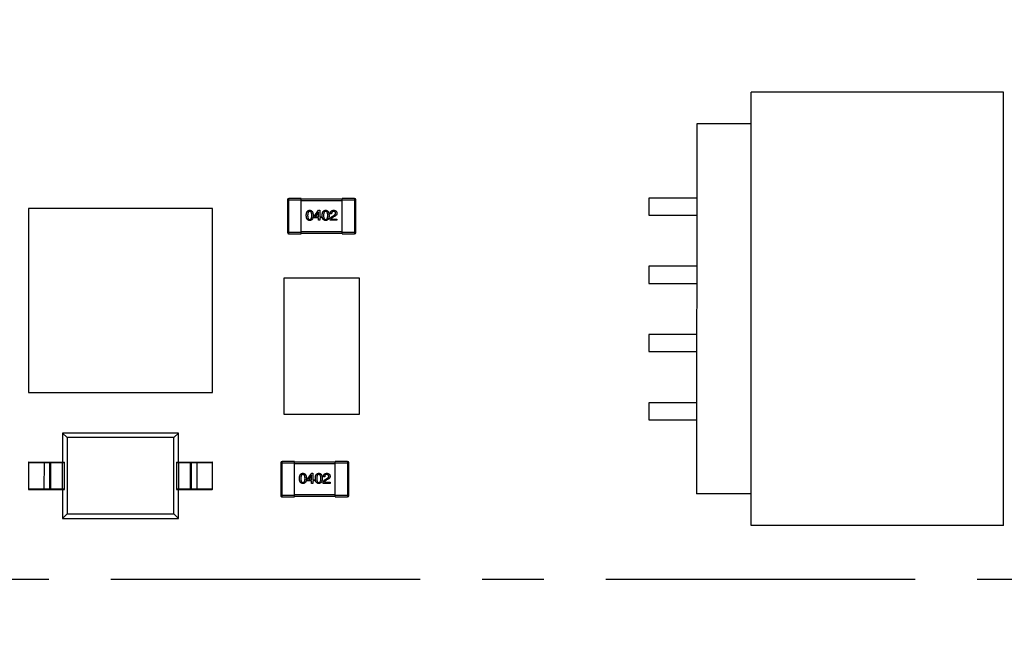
# Model space of a CAD drawing. Header units: inches. Extents: x -109 to 120, y -78 to 24.
# Tile 104 of 113: x 92.47 to 106.9, y -27.47 to -18.23. Entities that reach past the tile are written whole.
import ezdxf

# ---------------------------------------------------------------- set-up
doc = ezdxf.new("R2010")
doc.units = ezdxf.units.IN
doc.header["$LTSCALE"] = 1.21
doc.header["$MEASUREMENT"] = 0
doc.header["$PDMODE"] = 3
doc.header["$PDSIZE"] = 0.3125
doc.linetypes.add('CENTER', pattern=[0.6, 0.375, -0.075, 0.075, -0.075])
doc.layers.get('0').update_dxf_attribs({"linetype": 'CONTINUOUS'})
doc.layers.get('Defpoints').update_dxf_attribs({"linetype": 'CONTINUOUS'})
doc.layers.add('DIM', color=3, linetype='CONTINUOUS')
doc.layers.add('X2_94A2_X0__-__X2_7F0E5149_X0_', color=7, linetype='CONTINUOUS')
doc.styles.get("Standard").update_dxf_attribs({"font": 'txt', "width": 0.8})
doc.dimstyles.get("Standard").update_dxf_attribs({"dimtxt": 0.15625, "dimasz": 0.1875, "dimexe": 0.125, "dimexo": 0.0625, "dimgap": 0.09, "dimtad": 0, "dimtih": 1, "dimtoh": 1, "dimzin": 4, "dimdsep": 46, "dimtxsty": 'Standard', "dimblk": '_FILLED', "dimblk1": '_FILLED', "dimblk2": '_FILLED', "dimcen": 0.09, "dimazin": 1, "dimtp": 0.01, "dimtm": 0.01, "dimtfac": 1, "dimtofl": 0, "dimtmove": 0, "dimatfit": 3, "dimldrblk": '_FILLED', "dimfxl": 1, "dimtolj": 1, "dimtzin": 4, "dimarcsym": 0})

# ---------------------------------------------------------------- blocks, each defined once
blk = doc.blocks.new('_FILLED')
at = {"color": 0, "linetype": 'ByBlock'}
blk.add_solid([(0, 0), (-1, 0.1667), (-1, -0.1667)], dxfattribs=at)
blk = doc.blocks.new('*D44')
at = {"layer": 'Defpoints', "color": 0}
for p in [(105.693, -13.249), (114.801, -26.433), (114.801, -26.433)]:
    blk.add_point(p, dxfattribs=at)
at = {"layer": 'DIM', "color": 0, "lineweight": -2}
for p, q in [((105.756, -13.249), (114.926, -13.249)), ((114.801, -14.749), (114.801, -17.751)), ((114.801, -24.933), (114.801, -21.931)), ((114.864, -26.433), (114.926, -26.433))]:
    blk.add_line(p, q, dxfattribs=at)
at = {"layer": 'DIM', "color": 0, "lineweight": -2, "xscale": 1.5, "yscale": 1.5, "zscale": 1.5}
for p, rotation in [((114.801, -13.249), 90), ((114.801, -26.433), 270)]:
    blk.add_blockref('_FILLED', p, dxfattribs=dict(at, rotation=rotation))
at = {"layer": 'DIM', "color": 0, "insert": (114.801, -19.841), "char_height": 1.5, "attachment_point": 5, "rotation": 90}
blk.add_mtext('\\A1;13.18', dxfattribs=at)
blk = doc.blocks.new('*D50')
at = {"layer": 'Defpoints', "color": 0}
for p in [(114.801, -26.433), (114.801, -26.433), (92.192, -53.918)]:
    blk.add_point(p, dxfattribs=at)
at = {"layer": 'DIM', "color": 0, "lineweight": -2}
for p, q in [((114.864, -26.433), (114.926, -26.433)), ((114.801, -27.933), (114.801, -37.686)), ((114.801, -52.418), (114.801, -42.666)), ((92.254, -53.918), (114.926, -53.918))]:
    blk.add_line(p, q, dxfattribs=at)
at = {"layer": 'DIM', "color": 0, "lineweight": -2, "xscale": 1.5, "yscale": 1.5, "zscale": 1.5}
for p, rotation in [((114.801, -26.433), 90), ((114.801, -53.918), 270)]:
    blk.add_blockref('_FILLED', p, dxfattribs=dict(at, rotation=rotation))
at = {"layer": 'DIM', "color": 0, "insert": (114.801, -40.176), "char_height": 1.5, "attachment_point": 5, "rotation": 90}
blk.add_mtext('\\A1;27.49', dxfattribs=at)
blk = doc.blocks.new('*D51')
at = {"layer": 'Defpoints', "color": 0}
for p in [(119.484, -26.433), (120.119, -26.433), (92.192, -58.245)]:
    blk.add_point(p, dxfattribs=at)
at = {"layer": 'DIM', "color": 0, "lineweight": -2}
for p, q in [((120.057, -26.433), (119.359, -26.433)), ((119.484, -27.933), (119.484, -40.649)), ((119.484, -56.745), (119.484, -44.029)), ((92.254, -58.245), (119.609, -58.245))]:
    blk.add_line(p, q, dxfattribs=at)
at = {"layer": 'DIM', "color": 0, "lineweight": -2, "xscale": 1.5, "yscale": 1.5, "zscale": 1.5}
for p, rotation in [((119.484, -26.433), 90), ((119.484, -58.245), 270)]:
    blk.add_blockref('_FILLED', p, dxfattribs=dict(at, rotation=rotation))
at = {"layer": 'DIM', "color": 0, "insert": (119.334, -42.339), "char_height": 1.5, "attachment_point": 5, "rotation": 90}
blk.add_mtext('\\A1;31.8', dxfattribs=at)
blk = doc.blocks.new('*D53')
at = {"layer": 'Defpoints', "color": 0}
for p in [(87.484, 7.112), (114.801, -26.433), (119.484, -26.433)]:
    blk.add_point(p, dxfattribs=at)
at = {"layer": 'DIM', "color": 0, "lineweight": -2}
for p, q in [((87.546, 7.112), (119.609, 7.112)), ((119.484, 5.612), (119.484, -7.17)), ((119.484, -24.933), (119.484, -12.15)), ((114.864, -26.433), (119.609, -26.433))]:
    blk.add_line(p, q, dxfattribs=at)
at = {"layer": 'DIM', "color": 0, "lineweight": -2, "xscale": 1.5, "yscale": 1.5, "zscale": 1.5}
for p, rotation in [((119.484, 7.112), 90), ((119.484, -26.433), 270)]:
    blk.add_blockref('_FILLED', p, dxfattribs=dict(at, rotation=rotation))
at = {"layer": 'DIM', "color": 0, "insert": (119.484, -9.66), "char_height": 1.5, "attachment_point": 5, "rotation": 90}
blk.add_mtext('\\A1;33.55', dxfattribs=at)

msp = doc.modelspace()

# ---------------------------------------------------------------- linework, layer by layer
at = {"layer": 'DIM', "color": 4, "linetype": 'CENTER', "ltscale": 10}
msp.add_line((120.119, -26.433), (33.96, -26.433), dxfattribs=at)
at = {"layer": 'X2_94A2_X0__-__X2_7F0E5149_X0_', "color": 6, "linetype": 'Continuous'}
for p, q in [((103.192, -25.644), (103.193, -19.294)), ((106.893, -19.294), (103.193, -19.294)), ((106.892, -25.644), (106.893, -19.294)), ((102.393, -19.757), (102.392, -25.181)), ((103.193, -19.757), (102.393, -19.757)), ((96.394, -20.869), (96.594, -20.869)), ((96.394, -20.869), (96.394, -21.349)), ((96.594, -20.849), (96.414, -20.849)), ((96.414, -21.369), (96.414, -20.849)), ((96.594, -21.369), (96.594, -20.849)), ((97.194, -20.859), (96.594, -20.859)), ((96.594, -20.879), (97.194, -20.879)), ((97.374, -20.849), (97.194, -20.849)), ((97.194, -21.369), (97.194, -20.849)), ((97.194, -20.869), (97.394, -20.869)), ((97.374, -20.849), (97.374, -21.369)), ((97.394, -21.349), (97.394, -20.869)), ((102.393, -20.844), (101.693, -20.844)), ((101.693, -20.844), (101.693, -21.094)), ((95.294, -20.996), (92.594, -20.996)), ((92.594, -20.996), (92.594, -23.696)), ((95.294, -23.696), (95.294, -20.996)), ((96.782, -21.116), (96.849, -21.023)), ((96.846, -21.051), (96.799, -21.118)), ((96.847, -21.051), (96.846, -21.051)), ((96.847, -21.118), (96.847, -21.051)), ((96.849, -21.023), (96.865, -21.023)), ((96.865, -21.023), (96.865, -21.118)), ((97.038, -21.076), (97.019, -21.076)), ((96.782, -21.134), (96.782, -21.116)), ((96.847, -21.134), (96.782, -21.134)), ((96.799, -21.118), (96.847, -21.118)), ((96.847, -21.17), (96.847, -21.134)), ((96.865, -21.17), (96.847, -21.17)), ((96.865, -21.118), (96.887, -21.118)), ((96.887, -21.134), (96.865, -21.134)), ((96.865, -21.134), (96.865, -21.17)), ((96.887, -21.118), (96.887, -21.134)), ((97.117, -21.17), (97.016, -21.17)), ((97.037, -21.153), (97.117, -21.153)), ((97.05, -21.112), (97.07, -21.1)), ((97.077, -21.116), (97.061, -21.125)), ((97.117, -21.153), (97.117, -21.17)), ((101.693, -21.094), (102.393, -21.094)), ((96.594, -21.349), (96.394, -21.349)), ((96.414, -21.369), (96.594, -21.369)), ((97.194, -21.339), (96.594, -21.339)), ((96.594, -21.359), (97.194, -21.359)), ((97.394, -21.349), (97.194, -21.349)), ((97.194, -21.369), (97.374, -21.369)), ((102.393, -21.844), (101.693, -21.844)), ((101.693, -21.844), (101.693, -22.094)), ((96.343, -24.014), (96.344, -22.014)), ((96.344, -22.014), (97.444, -22.014)), ((97.444, -22.014), (97.443, -24.014)), ((101.693, -22.094), (102.393, -22.094)), ((102.393, -22.844), (101.693, -22.844)), ((101.693, -22.844), (101.693, -23.094)), ((101.693, -23.094), (102.393, -23.094)), ((92.594, -23.696), (95.294, -23.696)), ((102.393, -23.844), (101.693, -23.844)), ((101.693, -23.844), (101.693, -24.094)), ((97.443, -24.014), (96.343, -24.014)), ((101.693, -24.094), (102.393, -24.094)), ((94.794, -24.289), (93.094, -24.289)), ((93.094, -24.289), (93.16, -24.355)), ((93.094, -24.289), (93.094, -24.714)), ((94.727, -24.355), (93.16, -24.355)), ((93.16, -24.355), (93.16, -25.472)), ((94.794, -24.289), (94.727, -24.355)), ((94.727, -25.473), (94.727, -24.355)), ((94.794, -24.714), (94.794, -24.289)), ((92.594, -24.719), (92.593, -25.109)), ((92.594, -24.719), (93.124, -24.719)), ((92.598, -25.114), (92.599, -24.714)), ((92.599, -24.714), (93.123, -24.714)), ((92.822, -24.714), (92.821, -25.114)), ((92.909, -24.719), (92.914, -24.714)), ((92.909, -25.109), (92.909, -24.719)), ((92.922, -24.714), (92.917, -24.719)), ((92.917, -24.719), (92.917, -25.109)), ((93.092, -25.114), (93.092, -24.714)), ((93.124, -25.109), (93.124, -24.719)), ((94.763, -24.719), (95.294, -24.719)), ((94.763, -24.719), (94.763, -25.109)), ((94.764, -24.714), (95.289, -24.714)), ((94.795, -24.714), (94.795, -25.114)), ((94.97, -24.719), (94.965, -24.714)), ((94.97, -25.109), (94.97, -24.719)), ((94.973, -24.714), (94.978, -24.719)), ((94.978, -24.719), (94.978, -25.109)), ((95.066, -25.114), (95.066, -24.714)), ((95.289, -24.714), (95.288, -25.114)), ((95.293, -25.109), (95.294, -24.719)), ((96.294, -24.724), (96.293, -25.204)), ((96.294, -24.724), (96.494, -24.724)), ((96.313, -25.224), (96.314, -24.704)), ((96.494, -24.704), (96.314, -24.704)), ((96.493, -25.224), (96.494, -24.704)), ((97.094, -24.714), (96.494, -24.714)), ((96.494, -24.734), (97.094, -24.734)), ((97.093, -25.224), (97.094, -24.704)), ((97.274, -24.704), (97.094, -24.704)), ((97.094, -24.724), (97.294, -24.724)), ((97.274, -24.704), (97.273, -25.224)), ((97.293, -25.204), (97.294, -24.724)), ((96.682, -24.971), (96.749, -24.878)), ((96.682, -24.989), (96.682, -24.971)), ((96.746, -24.906), (96.699, -24.973)), ((96.699, -24.973), (96.747, -24.973)), ((96.747, -24.906), (96.746, -24.906)), ((96.747, -24.973), (96.747, -24.906)), ((96.749, -24.878), (96.765, -24.878)), ((96.765, -24.878), (96.765, -24.973)), ((96.765, -24.973), (96.787, -24.973)), ((96.787, -24.973), (96.787, -24.989)), ((96.938, -24.931), (96.919, -24.931)), ((96.95, -24.967), (96.97, -24.955)), ((96.976, -24.971), (96.961, -24.98)), ((93.124, -25.109), (92.593, -25.109)), ((92.598, -25.114), (93.123, -25.114)), ((92.914, -25.114), (92.909, -25.109)), ((92.917, -25.109), (92.922, -25.114)), ((93.093, -25.114), (93.093, -25.539)), ((95.293, -25.109), (94.763, -25.109)), ((94.764, -25.114), (95.288, -25.114)), ((94.793, -25.539), (94.793, -25.114)), ((94.965, -25.114), (94.97, -25.109)), ((94.978, -25.109), (94.973, -25.114)), ((96.747, -24.989), (96.682, -24.989)), ((96.747, -25.025), (96.747, -24.989)), ((96.765, -25.025), (96.747, -25.025)), ((96.787, -24.989), (96.765, -24.989)), ((96.765, -24.989), (96.765, -25.025)), ((97.017, -25.025), (96.916, -25.025)), ((96.936, -25.008), (97.017, -25.008)), ((97.017, -25.008), (97.017, -25.025)), ((96.493, -25.204), (96.293, -25.204)), ((96.313, -25.224), (96.493, -25.224)), ((97.093, -25.194), (96.493, -25.194)), ((96.493, -25.214), (97.093, -25.214)), ((97.293, -25.204), (97.093, -25.204)), ((97.093, -25.224), (97.273, -25.224)), ((103.192, -25.181), (102.392, -25.181)), ((93.16, -25.472), (93.093, -25.539)), ((93.093, -25.539), (94.793, -25.539)), ((93.16, -25.472), (94.727, -25.473)), ((94.793, -25.539), (94.727, -25.473)), ((106.892, -25.644), (103.192, -25.644))]:
    msp.add_line(p, q, dxfattribs=at)
for centre, radius, start, end in [((96.414, -20.869), 0.02, 89.9964, 179.9964), ((97.374, -20.869), 0.02, 359.9964, 89.9964), ((96.414, -21.349), 0.02, 179.9964, 269.9964), ((97.374, -21.349), 0.02, 269.9964, 359.9964), ((92.599, -24.719), 0.005, 89.9964, 179.9964), ((95.289, -24.719), 0.005, 359.9964, 89.9964), ((96.314, -24.724), 0.02, 89.9964, 179.9964), ((97.274, -24.724), 0.02, 359.9964, 89.9964), ((92.598, -25.109), 0.005, 179.9964, 269.9964), ((95.288, -25.109), 0.005, 269.9964, 359.9964), ((96.313, -25.204), 0.02, 179.9964, 269.9964), ((97.273, -25.204), 0.02, 269.9964, 359.9964)]:
    msp.add_arc(centre, radius, start, end, dxfattribs=at)
for centre, start_param, end_param in [((93.123, -24.719), -1.570796, 0), ((94.764, -24.719), 0, 1.570796), ((93.123, -25.109), -3.141593, -1.570796), ((94.764, -25.109), -4.712389, -3.141593)]:
    msp.add_ellipse(centre, major_axis=(0, 0.005), ratio=0.176327, start_param=start_param, end_param=end_param, dxfattribs=at)
for points, knots in [([(96.668, -21.099), (96.668, -21.096), (96.668, -21.09), (96.669, -21.081), (96.67, -21.073), (96.672, -21.066), (96.673, -21.059), (96.676, -21.053), (96.678, -21.047), (96.681, -21.042), (96.685, -21.037), (96.688, -21.034), (96.693, -21.03), (96.697, -21.027), (96.702, -21.025), (96.707, -21.024), (96.713, -21.023), (96.717, -21.023), (96.719, -21.023)], [0, 0, 0, 0, 0.088823, 0.172287, 0.250296, 0.323438, 0.392244, 0.456221, 0.516635, 0.573871, 0.628, 0.680335, 0.731489, 0.782557, 0.834044, 0.886738, 0.942089, 1, 1, 1, 1]), ([(96.719, -21.04), (96.718, -21.04), (96.715, -21.04), (96.712, -21.041), (96.708, -21.042), (96.705, -21.043), (96.703, -21.045), (96.7, -21.048), (96.698, -21.051), (96.696, -21.055), (96.694, -21.058), (96.693, -21.063), (96.691, -21.068), (96.69, -21.073), (96.689, -21.079), (96.689, -21.085), (96.688, -21.092), (96.688, -21.096), (96.688, -21.099)], [0, 0, 0, 0, 0.049764, 0.097007, 0.143217, 0.188577, 0.235116, 0.282997, 0.333719, 0.387776, 0.445989, 0.508679, 0.576563, 0.649481, 0.728235, 0.812722, 0.903548, 1, 1, 1, 1]), ([(96.719, -21.023), (96.721, -21.023), (96.725, -21.023), (96.73, -21.024), (96.735, -21.026), (96.74, -21.028), (96.745, -21.031), (96.749, -21.034), (96.752, -21.038), (96.756, -21.042), (96.759, -21.047), (96.761, -21.053), (96.764, -21.059), (96.766, -21.066), (96.767, -21.073), (96.768, -21.081), (96.769, -21.09), (96.769, -21.096), (96.77, -21.099)], [0, 0, 0, 0, 0.057415, 0.112361, 0.16496, 0.216437, 0.267441, 0.318839, 0.371478, 0.426325, 0.483626, 0.544235, 0.608673, 0.677374, 0.750405, 0.828394, 0.911525, 1, 1, 1, 1]), ([(96.75, -21.099), (96.75, -21.096), (96.75, -21.092), (96.749, -21.085), (96.749, -21.079), (96.748, -21.073), (96.747, -21.068), (96.746, -21.063), (96.744, -21.058), (96.742, -21.054), (96.74, -21.051), (96.738, -21.048), (96.735, -21.045), (96.732, -21.043), (96.729, -21.042), (96.726, -21.041), (96.722, -21.04), (96.72, -21.04), (96.719, -21.04)], [0, 0, 0, 0, 0.095719, 0.185854, 0.269738, 0.347952, 0.420315, 0.487894, 0.550245, 0.608186, 0.662454, 0.713283, 0.761375, 0.808209, 0.854301, 0.901312, 0.949396, 1, 1, 1, 1]), ([(96.901, -21.099), (96.901, -21.096), (96.901, -21.09), (96.902, -21.081), (96.903, -21.073), (96.905, -21.066), (96.907, -21.059), (96.909, -21.053), (96.911, -21.047), (96.914, -21.042), (96.918, -21.037), (96.922, -21.034), (96.926, -21.03), (96.93, -21.027), (96.935, -21.025), (96.94, -21.024), (96.946, -21.023), (96.95, -21.023), (96.952, -21.023)], [0, 0, 0, 0, 0.088823, 0.172287, 0.250296, 0.323438, 0.392244, 0.456221, 0.516635, 0.573871, 0.628, 0.680335, 0.731489, 0.782557, 0.834044, 0.886738, 0.942089, 1, 1, 1, 1]), ([(96.952, -21.04), (96.951, -21.04), (96.948, -21.04), (96.945, -21.041), (96.942, -21.042), (96.939, -21.043), (96.936, -21.045), (96.933, -21.048), (96.931, -21.051), (96.929, -21.055), (96.927, -21.058), (96.926, -21.063), (96.924, -21.068), (96.923, -21.073), (96.923, -21.079), (96.922, -21.085), (96.922, -21.092), (96.922, -21.096), (96.922, -21.099)], [0, 0, 0, 0, 0.049764, 0.097007, 0.143217, 0.188577, 0.235116, 0.282997, 0.333719, 0.387776, 0.445989, 0.508679, 0.576563, 0.649481, 0.728235, 0.812722, 0.903548, 1, 1, 1, 1]), ([(96.952, -21.023), (96.954, -21.023), (96.958, -21.023), (96.963, -21.024), (96.968, -21.026), (96.973, -21.028), (96.978, -21.031), (96.982, -21.034), (96.986, -21.038), (96.989, -21.042), (96.992, -21.047), (96.995, -21.053), (96.997, -21.059), (96.999, -21.066), (97, -21.073), (97.001, -21.081), (97.002, -21.09), (97.003, -21.096), (97.003, -21.099)], [0, 0, 0, 0, 0.057415, 0.112361, 0.16496, 0.216437, 0.267441, 0.318839, 0.371478, 0.426325, 0.483626, 0.544235, 0.608673, 0.677374, 0.750405, 0.828394, 0.911525, 1, 1, 1, 1]), ([(96.983, -21.099), (96.983, -21.096), (96.983, -21.092), (96.983, -21.085), (96.982, -21.079), (96.981, -21.073), (96.98, -21.068), (96.979, -21.063), (96.977, -21.058), (96.975, -21.055), (96.973, -21.051), (96.971, -21.048), (96.968, -21.045), (96.966, -21.043), (96.963, -21.042), (96.959, -21.041), (96.956, -21.04), (96.953, -21.04), (96.952, -21.04)], [0, 0, 0, 0, 0.095719, 0.185854, 0.269738, 0.347952, 0.420315, 0.487894, 0.550245, 0.608186, 0.662454, 0.713283, 0.761375, 0.808209, 0.854301, 0.901312, 0.949396, 1, 1, 1, 1]), ([(97.019, -21.076), (97.019, -21.074), (97.02, -21.07), (97.02, -21.064), (97.021, -21.058), (97.023, -21.053), (97.025, -21.048), (97.027, -21.044), (97.029, -21.04), (97.032, -21.037), (97.036, -21.033), (97.04, -21.031), (97.044, -21.028), (97.048, -21.026), (97.053, -21.025), (97.058, -21.024), (97.064, -21.023), (97.068, -21.023), (97.07, -21.023)], [0, 0, 0, 0, 0.074935, 0.145873, 0.212498, 0.27598, 0.33603, 0.394042, 0.450372, 0.505546, 0.560812, 0.616481, 0.673265, 0.732328, 0.7938, 0.858943, 0.92718, 1, 1, 1, 1]), ([(97.068, -21.04), (97.066, -21.04), (97.064, -21.04), (97.061, -21.04), (97.058, -21.041), (97.055, -21.042), (97.052, -21.043), (97.05, -21.045), (97.048, -21.047), (97.046, -21.049), (97.044, -21.051), (97.043, -21.054), (97.041, -21.057), (97.04, -21.06), (97.039, -21.064), (97.039, -21.067), (97.038, -21.072), (97.038, -21.074), (97.038, -21.076)], [0, 0, 0, 0, 0.065945, 0.127767, 0.186553, 0.242898, 0.297728, 0.351599, 0.404854, 0.459191, 0.515338, 0.573322, 0.634405, 0.698538, 0.767039, 0.84022, 0.917406, 1, 1, 1, 1]), ([(97.097, -21.066), (97.097, -21.065), (97.097, -21.063), (97.096, -21.06), (97.096, -21.057), (97.095, -21.055), (97.094, -21.052), (97.092, -21.05), (97.091, -21.048), (97.089, -21.047), (97.087, -21.045), (97.085, -21.044), (97.082, -21.043), (97.08, -21.042), (97.077, -21.041), (97.074, -21.04), (97.071, -21.04), (97.069, -21.04), (97.068, -21.04)], [0, 0, 0, 0, 0.069456, 0.136175, 0.198596, 0.258993, 0.316838, 0.37342, 0.428889, 0.48454, 0.540119, 0.597644, 0.65702, 0.718534, 0.783117, 0.851564, 0.923888, 1, 1, 1, 1]), ([(97.07, -21.023), (97.072, -21.023), (97.075, -21.023), (97.08, -21.024), (97.085, -21.025), (97.09, -21.026), (97.094, -21.028), (97.097, -21.03), (97.101, -21.032), (97.104, -21.035), (97.107, -21.038), (97.109, -21.041), (97.111, -21.044), (97.113, -21.048), (97.115, -21.053), (97.116, -21.057), (97.116, -21.062), (97.117, -21.065), (97.117, -21.067)], [0, 0, 0, 0, 0.074847, 0.14558, 0.212628, 0.276599, 0.337792, 0.396608, 0.453638, 0.509854, 0.565589, 0.621545, 0.678777, 0.737222, 0.798388, 0.862259, 0.929312, 1, 1, 1, 1]), ([(97.07, -21.1), (97.071, -21.1), (97.074, -21.099), (97.077, -21.097), (97.08, -21.095), (97.083, -21.093), (97.085, -21.091), (97.087, -21.089), (97.089, -21.087), (97.091, -21.084), (97.093, -21.082), (97.094, -21.08), (97.095, -21.078), (97.096, -21.076), (97.097, -21.073), (97.097, -21.071), (97.097, -21.068), (97.097, -21.067), (97.097, -21.066)], [0, 0, 0, 0, 0.084365, 0.165386, 0.24176, 0.314729, 0.38433, 0.449952, 0.513164, 0.5734, 0.630824, 0.68644, 0.740136, 0.792605, 0.844515, 0.896112, 0.947763, 1, 1, 1, 1]), ([(97.117, -21.067), (97.117, -21.068), (97.117, -21.07), (97.117, -21.074), (97.116, -21.078), (97.115, -21.081), (97.114, -21.085), (97.112, -21.088), (97.11, -21.091), (97.108, -21.094), (97.105, -21.097), (97.102, -21.1), (97.099, -21.103), (97.095, -21.106), (97.091, -21.109), (97.086, -21.111), (97.082, -21.114), (97.078, -21.115), (97.077, -21.116)], [0, 0, 0, 0, 0.055083, 0.109453, 0.162685, 0.21614, 0.26961, 0.324284, 0.380202, 0.437433, 0.497084, 0.559152, 0.624288, 0.692446, 0.763862, 0.838743, 0.917269, 1, 1, 1, 1]), ([(96.719, -21.172), (96.717, -21.172), (96.713, -21.172), (96.707, -21.171), (96.702, -21.17), (96.697, -21.168), (96.693, -21.165), (96.688, -21.162), (96.685, -21.158), (96.681, -21.154), (96.678, -21.149), (96.676, -21.143), (96.673, -21.137), (96.672, -21.131), (96.67, -21.123), (96.669, -21.116), (96.668, -21.107), (96.668, -21.102), (96.668, -21.099)], [0, 0, 0, 0, 0.059135, 0.115606, 0.169241, 0.221578, 0.273261, 0.324749, 0.377329, 0.431642, 0.488541, 0.548597, 0.612232, 0.680174, 0.752504, 0.829777, 0.912307, 1, 1, 1, 1]), ([(96.688, -21.099), (96.688, -21.101), (96.688, -21.106), (96.689, -21.112), (96.689, -21.119), (96.69, -21.124), (96.691, -21.13), (96.693, -21.135), (96.694, -21.139), (96.696, -21.143), (96.698, -21.146), (96.7, -21.149), (96.703, -21.152), (96.705, -21.154), (96.708, -21.156), (96.712, -21.157), (96.715, -21.158), (96.718, -21.158), (96.719, -21.158)], [0, 0, 0, 0, 0.096457, 0.187288, 0.27178, 0.350132, 0.423455, 0.491343, 0.554037, 0.612253, 0.666313, 0.717038, 0.764921, 0.811214, 0.856775, 0.902988, 0.950234, 1, 1, 1, 1]), ([(96.719, -21.158), (96.72, -21.158), (96.722, -21.157), (96.726, -21.157), (96.729, -21.155), (96.732, -21.154), (96.735, -21.152), (96.738, -21.149), (96.74, -21.146), (96.742, -21.143), (96.744, -21.139), (96.746, -21.134), (96.747, -21.129), (96.748, -21.124), (96.749, -21.118), (96.749, -21.112), (96.75, -21.106), (96.75, -21.101), (96.75, -21.099)], [0, 0, 0, 0, 0.050879, 0.099377, 0.146973, 0.193618, 0.240619, 0.289461, 0.34047, 0.395283, 0.453059, 0.515633, 0.582666, 0.655287, 0.732971, 0.815933, 0.905166, 1, 1, 1, 1]), ([(96.77, -21.099), (96.769, -21.102), (96.769, -21.107), (96.768, -21.116), (96.767, -21.123), (96.766, -21.131), (96.764, -21.137), (96.762, -21.143), (96.759, -21.149), (96.756, -21.154), (96.753, -21.158), (96.749, -21.162), (96.745, -21.165), (96.74, -21.168), (96.735, -21.17), (96.73, -21.171), (96.725, -21.172), (96.721, -21.172), (96.719, -21.172)], [0, 0, 0, 0, 0.08769, 0.170218, 0.24749, 0.319818, 0.387758, 0.451391, 0.511445, 0.568185, 0.622681, 0.67526, 0.726746, 0.778428, 0.830764, 0.884397, 0.940866, 1, 1, 1, 1]), ([(96.952, -21.172), (96.95, -21.172), (96.946, -21.172), (96.94, -21.171), (96.935, -21.17), (96.93, -21.168), (96.926, -21.165), (96.922, -21.162), (96.918, -21.158), (96.914, -21.154), (96.911, -21.149), (96.909, -21.143), (96.907, -21.137), (96.905, -21.131), (96.903, -21.123), (96.902, -21.116), (96.901, -21.107), (96.901, -21.102), (96.901, -21.099)], [0, 0, 0, 0, 0.059135, 0.115606, 0.169241, 0.221578, 0.273261, 0.324749, 0.377329, 0.431642, 0.488541, 0.548597, 0.612232, 0.680174, 0.752504, 0.829777, 0.912307, 1, 1, 1, 1]), ([(96.922, -21.099), (96.922, -21.101), (96.922, -21.106), (96.922, -21.112), (96.923, -21.119), (96.923, -21.124), (96.924, -21.13), (96.926, -21.135), (96.927, -21.139), (96.929, -21.143), (96.931, -21.146), (96.933, -21.149), (96.936, -21.152), (96.939, -21.154), (96.942, -21.156), (96.945, -21.157), (96.948, -21.158), (96.951, -21.158), (96.952, -21.158)], [0, 0, 0, 0, 0.096457, 0.187288, 0.27178, 0.350132, 0.423455, 0.491343, 0.554037, 0.612253, 0.666313, 0.717038, 0.764921, 0.811214, 0.856775, 0.902988, 0.950234, 1, 1, 1, 1]), ([(96.952, -21.158), (96.953, -21.158), (96.956, -21.158), (96.959, -21.157), (96.963, -21.155), (96.966, -21.154), (96.968, -21.152), (96.971, -21.149), (96.973, -21.146), (96.975, -21.143), (96.977, -21.139), (96.979, -21.134), (96.98, -21.129), (96.981, -21.124), (96.982, -21.118), (96.983, -21.112), (96.983, -21.106), (96.983, -21.101), (96.983, -21.099)], [0, 0, 0, 0, 0.050879, 0.099377, 0.146973, 0.193618, 0.240619, 0.289461, 0.34047, 0.395283, 0.453059, 0.515633, 0.582666, 0.655287, 0.732971, 0.815933, 0.905166, 1, 1, 1, 1]), ([(97.003, -21.099), (97.003, -21.102), (97.002, -21.107), (97.002, -21.116), (97.001, -21.123), (96.999, -21.131), (96.997, -21.137), (96.995, -21.143), (96.992, -21.149), (96.989, -21.154), (96.986, -21.158), (96.982, -21.162), (96.978, -21.165), (96.974, -21.168), (96.969, -21.17), (96.963, -21.171), (96.958, -21.172), (96.954, -21.172), (96.952, -21.172)], [0, 0, 0, 0, 0.08769, 0.170218, 0.24749, 0.319818, 0.387758, 0.451391, 0.511445, 0.568185, 0.622681, 0.67526, 0.726746, 0.778428, 0.830764, 0.884397, 0.940866, 1, 1, 1, 1]), ([(97.016, -21.17), (97.016, -21.168), (97.016, -21.165), (97.017, -21.16), (97.017, -21.156), (97.018, -21.151), (97.02, -21.147), (97.021, -21.143), (97.023, -21.139), (97.025, -21.135), (97.027, -21.132), (97.03, -21.128), (97.033, -21.125), (97.036, -21.122), (97.039, -21.119), (97.043, -21.117), (97.046, -21.114), (97.049, -21.113), (97.05, -21.112)], [0, 0, 0, 0, 0.069512, 0.136307, 0.201431, 0.265186, 0.327322, 0.388242, 0.448098, 0.507757, 0.566952, 0.626243, 0.686026, 0.745963, 0.807549, 0.869906, 0.934172, 1, 1, 1, 1]), ([(97.061, -21.125), (97.059, -21.126), (97.056, -21.128), (97.051, -21.131), (97.047, -21.134), (97.044, -21.138), (97.041, -21.141), (97.039, -21.145), (97.037, -21.149), (97.037, -21.152), (97.037, -21.153)], [0, 0, 0, 0, 0.158292, 0.304606, 0.440272, 0.565336, 0.681745, 0.791834, 0.896966, 1, 1, 1, 1]), ([(96.568, -24.954), (96.568, -24.951), (96.568, -24.945), (96.569, -24.936), (96.57, -24.928), (96.571, -24.921), (96.573, -24.914), (96.576, -24.908), (96.578, -24.902), (96.581, -24.897), (96.584, -24.892), (96.588, -24.889), (96.592, -24.885), (96.597, -24.882), (96.602, -24.88), (96.607, -24.879), (96.613, -24.878), (96.617, -24.878), (96.619, -24.878)], [0, 0, 0, 0, 0.088823, 0.172287, 0.250296, 0.323438, 0.392244, 0.456221, 0.516635, 0.573871, 0.628, 0.680335, 0.731489, 0.782557, 0.834044, 0.886738, 0.942089, 1, 1, 1, 1]), ([(96.619, -25.027), (96.617, -25.027), (96.613, -25.027), (96.607, -25.026), (96.602, -25.025), (96.597, -25.023), (96.592, -25.02), (96.588, -25.017), (96.584, -25.013), (96.581, -25.009), (96.578, -25.004), (96.576, -24.998), (96.573, -24.992), (96.571, -24.986), (96.57, -24.978), (96.569, -24.971), (96.568, -24.962), (96.568, -24.957), (96.568, -24.954)], [0, 0, 0, 0, 0.059135, 0.115606, 0.169241, 0.221578, 0.273261, 0.324749, 0.377329, 0.431642, 0.488541, 0.548597, 0.612232, 0.680174, 0.752504, 0.829777, 0.912307, 1, 1, 1, 1]), ([(96.619, -24.895), (96.617, -24.895), (96.615, -24.895), (96.611, -24.896), (96.608, -24.897), (96.605, -24.898), (96.602, -24.9), (96.6, -24.903), (96.598, -24.906), (96.596, -24.91), (96.594, -24.913), (96.592, -24.918), (96.591, -24.923), (96.59, -24.928), (96.589, -24.934), (96.589, -24.94), (96.588, -24.947), (96.588, -24.951), (96.588, -24.954)], [0, 0, 0, 0, 0.049764, 0.097007, 0.143217, 0.188577, 0.235116, 0.282997, 0.333719, 0.387776, 0.445989, 0.508679, 0.576563, 0.649481, 0.728235, 0.812722, 0.903548, 1, 1, 1, 1]), ([(96.588, -24.954), (96.588, -24.956), (96.588, -24.961), (96.589, -24.967), (96.589, -24.974), (96.59, -24.979), (96.591, -24.985), (96.592, -24.99), (96.594, -24.994), (96.596, -24.998), (96.598, -25.001), (96.6, -25.004), (96.602, -25.007), (96.605, -25.009), (96.608, -25.011), (96.611, -25.012), (96.615, -25.013), (96.617, -25.013), (96.619, -25.013)], [0, 0, 0, 0, 0.096457, 0.187288, 0.27178, 0.350132, 0.423455, 0.491343, 0.554037, 0.612253, 0.666313, 0.717038, 0.764921, 0.811214, 0.856775, 0.902988, 0.950234, 1, 1, 1, 1]), ([(96.619, -24.878), (96.621, -24.878), (96.624, -24.878), (96.63, -24.879), (96.635, -24.881), (96.64, -24.883), (96.644, -24.886), (96.648, -24.889), (96.652, -24.893), (96.656, -24.897), (96.659, -24.902), (96.661, -24.908), (96.663, -24.914), (96.665, -24.921), (96.667, -24.928), (96.668, -24.936), (96.669, -24.945), (96.669, -24.951), (96.669, -24.954)], [0, 0, 0, 0, 0.057415, 0.112361, 0.16496, 0.216437, 0.267441, 0.318839, 0.371478, 0.426325, 0.483626, 0.544235, 0.608673, 0.677374, 0.750405, 0.828394, 0.911525, 1, 1, 1, 1]), ([(96.65, -24.954), (96.65, -24.951), (96.65, -24.947), (96.649, -24.94), (96.649, -24.934), (96.648, -24.928), (96.647, -24.923), (96.645, -24.918), (96.644, -24.913), (96.642, -24.909), (96.64, -24.906), (96.638, -24.903), (96.635, -24.9), (96.632, -24.898), (96.629, -24.897), (96.626, -24.896), (96.622, -24.895), (96.62, -24.895), (96.619, -24.895)], [0, 0, 0, 0, 0.095719, 0.185854, 0.269738, 0.347952, 0.420315, 0.487894, 0.550245, 0.608186, 0.662454, 0.713283, 0.761375, 0.808209, 0.854301, 0.901312, 0.949396, 1, 1, 1, 1]), ([(96.619, -25.013), (96.62, -25.013), (96.622, -25.012), (96.626, -25.012), (96.629, -25.01), (96.632, -25.009), (96.635, -25.007), (96.638, -25.004), (96.64, -25.001), (96.642, -24.998), (96.644, -24.994), (96.645, -24.989), (96.647, -24.984), (96.648, -24.979), (96.649, -24.973), (96.649, -24.967), (96.65, -24.961), (96.65, -24.956), (96.65, -24.954)], [0, 0, 0, 0, 0.050879, 0.099377, 0.146973, 0.193618, 0.240619, 0.289461, 0.34047, 0.395283, 0.453059, 0.515633, 0.582666, 0.655287, 0.732971, 0.815933, 0.905166, 1, 1, 1, 1]), ([(96.669, -24.954), (96.669, -24.957), (96.669, -24.962), (96.668, -24.971), (96.667, -24.978), (96.666, -24.986), (96.664, -24.992), (96.662, -24.998), (96.659, -25.004), (96.656, -25.009), (96.653, -25.013), (96.649, -25.017), (96.645, -25.02), (96.64, -25.023), (96.635, -25.025), (96.63, -25.026), (96.624, -25.027), (96.621, -25.027), (96.619, -25.027)], [0, 0, 0, 0, 0.08769, 0.170218, 0.24749, 0.319818, 0.387758, 0.451391, 0.511445, 0.568185, 0.622681, 0.67526, 0.726746, 0.778428, 0.830764, 0.884397, 0.940866, 1, 1, 1, 1]), ([(96.801, -24.954), (96.801, -24.951), (96.801, -24.945), (96.802, -24.936), (96.803, -24.928), (96.805, -24.921), (96.806, -24.914), (96.809, -24.908), (96.811, -24.902), (96.814, -24.897), (96.818, -24.892), (96.821, -24.889), (96.826, -24.885), (96.83, -24.882), (96.835, -24.88), (96.84, -24.879), (96.846, -24.878), (96.85, -24.878), (96.852, -24.878)], [0, 0, 0, 0, 0.088823, 0.172287, 0.250296, 0.323438, 0.392244, 0.456221, 0.516635, 0.573871, 0.628, 0.680335, 0.731489, 0.782557, 0.834044, 0.886738, 0.942089, 1, 1, 1, 1]), ([(96.852, -25.028), (96.85, -25.027), (96.846, -25.027), (96.84, -25.026), (96.835, -25.025), (96.83, -25.023), (96.826, -25.02), (96.821, -25.017), (96.818, -25.013), (96.814, -25.009), (96.811, -25.004), (96.809, -24.998), (96.806, -24.992), (96.805, -24.986), (96.803, -24.978), (96.802, -24.971), (96.801, -24.962), (96.801, -24.957), (96.801, -24.954)], [0, 0, 0, 0, 0.059135, 0.115606, 0.169241, 0.221578, 0.273261, 0.324749, 0.377329, 0.431642, 0.488541, 0.548597, 0.612232, 0.680174, 0.752504, 0.829777, 0.912307, 1, 1, 1, 1]), ([(96.852, -24.895), (96.85, -24.895), (96.848, -24.895), (96.845, -24.896), (96.841, -24.897), (96.838, -24.898), (96.836, -24.9), (96.833, -24.903), (96.831, -24.906), (96.829, -24.91), (96.827, -24.913), (96.826, -24.918), (96.824, -24.923), (96.823, -24.928), (96.822, -24.934), (96.822, -24.94), (96.821, -24.947), (96.821, -24.951), (96.821, -24.954)], [0, 0, 0, 0, 0.049764, 0.097007, 0.143217, 0.188577, 0.235116, 0.282997, 0.333719, 0.387776, 0.445989, 0.508679, 0.576563, 0.649481, 0.728235, 0.812722, 0.903548, 1, 1, 1, 1]), ([(96.821, -24.954), (96.821, -24.956), (96.821, -24.961), (96.822, -24.967), (96.822, -24.974), (96.823, -24.979), (96.824, -24.985), (96.826, -24.99), (96.827, -24.994), (96.829, -24.998), (96.831, -25.001), (96.833, -25.004), (96.836, -25.007), (96.838, -25.009), (96.841, -25.011), (96.845, -25.012), (96.848, -25.013), (96.85, -25.013), (96.852, -25.013)], [0, 0, 0, 0, 0.096457, 0.187288, 0.27178, 0.350132, 0.423455, 0.491343, 0.554037, 0.612253, 0.666313, 0.717038, 0.764921, 0.811214, 0.856775, 0.902988, 0.950234, 1, 1, 1, 1]), ([(96.852, -24.878), (96.854, -24.878), (96.858, -24.878), (96.863, -24.879), (96.868, -24.881), (96.873, -24.883), (96.878, -24.886), (96.882, -24.889), (96.885, -24.893), (96.889, -24.897), (96.892, -24.902), (96.894, -24.908), (96.897, -24.914), (96.899, -24.921), (96.9, -24.928), (96.901, -24.936), (96.902, -24.945), (96.902, -24.951), (96.903, -24.954)], [0, 0, 0, 0, 0.057415, 0.112361, 0.16496, 0.216437, 0.267441, 0.318839, 0.371478, 0.426325, 0.483626, 0.544235, 0.608673, 0.677374, 0.750405, 0.828394, 0.911525, 1, 1, 1, 1]), ([(96.883, -24.954), (96.883, -24.951), (96.883, -24.947), (96.882, -24.94), (96.882, -24.934), (96.881, -24.928), (96.88, -24.923), (96.879, -24.918), (96.877, -24.913), (96.875, -24.91), (96.873, -24.906), (96.871, -24.903), (96.868, -24.9), (96.865, -24.898), (96.862, -24.897), (96.859, -24.896), (96.855, -24.895), (96.853, -24.895), (96.852, -24.895)], [0, 0, 0, 0, 0.095719, 0.185854, 0.269738, 0.347952, 0.420315, 0.487894, 0.550245, 0.608186, 0.662454, 0.713283, 0.761375, 0.808209, 0.854301, 0.901312, 0.949396, 1, 1, 1, 1]), ([(96.852, -25.013), (96.853, -25.013), (96.855, -25.013), (96.859, -25.012), (96.862, -25.01), (96.865, -25.009), (96.868, -25.007), (96.871, -25.004), (96.873, -25.001), (96.875, -24.998), (96.877, -24.994), (96.879, -24.989), (96.88, -24.984), (96.881, -24.979), (96.882, -24.973), (96.882, -24.967), (96.883, -24.961), (96.883, -24.956), (96.883, -24.954)], [0, 0, 0, 0, 0.050879, 0.099377, 0.146973, 0.193618, 0.240619, 0.289461, 0.34047, 0.395283, 0.453059, 0.515633, 0.582666, 0.655287, 0.732971, 0.815933, 0.905166, 1, 1, 1, 1]), ([(96.903, -24.954), (96.902, -24.957), (96.902, -24.962), (96.901, -24.971), (96.9, -24.978), (96.899, -24.986), (96.897, -24.992), (96.895, -24.998), (96.892, -25.004), (96.889, -25.009), (96.886, -25.013), (96.882, -25.017), (96.878, -25.02), (96.873, -25.023), (96.868, -25.025), (96.863, -25.026), (96.858, -25.027), (96.854, -25.027), (96.852, -25.028)], [0, 0, 0, 0, 0.08769, 0.170218, 0.24749, 0.319818, 0.387758, 0.451391, 0.511445, 0.568185, 0.622681, 0.67526, 0.726746, 0.778428, 0.830764, 0.884397, 0.940866, 1, 1, 1, 1]), ([(96.916, -25.025), (96.916, -25.023), (96.916, -25.02), (96.917, -25.015), (96.917, -25.011), (96.918, -25.006), (96.919, -25.002), (96.921, -24.998), (96.923, -24.994), (96.925, -24.99), (96.927, -24.987), (96.93, -24.983), (96.932, -24.98), (96.935, -24.977), (96.939, -24.974), (96.942, -24.972), (96.946, -24.969), (96.949, -24.968), (96.95, -24.967)], [0, 0, 0, 0, 0.069512, 0.136307, 0.201431, 0.265186, 0.327322, 0.388242, 0.448098, 0.507757, 0.566952, 0.626243, 0.686026, 0.745963, 0.807549, 0.869906, 0.934172, 1, 1, 1, 1]), ([(96.919, -24.931), (96.919, -24.929), (96.919, -24.925), (96.92, -24.919), (96.921, -24.913), (96.922, -24.908), (96.924, -24.903), (96.927, -24.899), (96.929, -24.895), (96.932, -24.892), (96.936, -24.888), (96.939, -24.886), (96.944, -24.883), (96.948, -24.881), (96.953, -24.88), (96.958, -24.879), (96.964, -24.878), (96.968, -24.878), (96.97, -24.878)], [0, 0, 0, 0, 0.074935, 0.145873, 0.212498, 0.27598, 0.33603, 0.394042, 0.450372, 0.505546, 0.560812, 0.616481, 0.673265, 0.732328, 0.7938, 0.858943, 0.92718, 1, 1, 1, 1]), ([(96.967, -24.895), (96.966, -24.895), (96.964, -24.895), (96.961, -24.895), (96.958, -24.896), (96.955, -24.897), (96.952, -24.898), (96.95, -24.9), (96.948, -24.902), (96.946, -24.904), (96.944, -24.906), (96.942, -24.909), (96.941, -24.912), (96.94, -24.915), (96.939, -24.919), (96.939, -24.922), (96.938, -24.927), (96.938, -24.929), (96.938, -24.931)], [0, 0, 0, 0, 0.065945, 0.127767, 0.186553, 0.242898, 0.297728, 0.351599, 0.404854, 0.459191, 0.515338, 0.573322, 0.634405, 0.698538, 0.767039, 0.84022, 0.917406, 1, 1, 1, 1]), ([(96.997, -24.921), (96.997, -24.92), (96.997, -24.918), (96.996, -24.915), (96.995, -24.912), (96.995, -24.91), (96.993, -24.907), (96.992, -24.905), (96.991, -24.903), (96.989, -24.902), (96.987, -24.9), (96.985, -24.899), (96.982, -24.898), (96.98, -24.897), (96.977, -24.896), (96.974, -24.895), (96.971, -24.895), (96.969, -24.895), (96.967, -24.895)], [0, 0, 0, 0, 0.069456, 0.136175, 0.198596, 0.258993, 0.316838, 0.37342, 0.428889, 0.48454, 0.540119, 0.597644, 0.65702, 0.718534, 0.783117, 0.851564, 0.923888, 1, 1, 1, 1]), ([(96.97, -24.878), (96.972, -24.878), (96.975, -24.878), (96.98, -24.879), (96.985, -24.88), (96.989, -24.881), (96.993, -24.883), (96.997, -24.885), (97.001, -24.887), (97.004, -24.89), (97.007, -24.893), (97.009, -24.896), (97.011, -24.899), (97.013, -24.903), (97.014, -24.908), (97.015, -24.912), (97.016, -24.917), (97.017, -24.92), (97.017, -24.922)], [0, 0, 0, 0, 0.074847, 0.14558, 0.212628, 0.276599, 0.337792, 0.396608, 0.453638, 0.509854, 0.565589, 0.621545, 0.678777, 0.737222, 0.798388, 0.862259, 0.929312, 1, 1, 1, 1]), ([(96.97, -24.955), (96.971, -24.955), (96.973, -24.954), (96.977, -24.952), (96.98, -24.95), (96.982, -24.948), (96.985, -24.946), (96.987, -24.944), (96.989, -24.942), (96.991, -24.939), (96.993, -24.937), (96.994, -24.935), (96.995, -24.933), (96.996, -24.931), (96.997, -24.928), (96.997, -24.926), (96.997, -24.923), (96.997, -24.922), (96.997, -24.921)], [0, 0, 0, 0, 0.084365, 0.165386, 0.24176, 0.314729, 0.38433, 0.449952, 0.513164, 0.5734, 0.630824, 0.68644, 0.740136, 0.792605, 0.844515, 0.896112, 0.947763, 1, 1, 1, 1]), ([(97.017, -24.922), (97.017, -24.923), (97.017, -24.925), (97.016, -24.929), (97.016, -24.933), (97.015, -24.936), (97.013, -24.94), (97.012, -24.943), (97.01, -24.946), (97.007, -24.949), (97.005, -24.952), (97.002, -24.955), (96.998, -24.958), (96.995, -24.961), (96.991, -24.964), (96.986, -24.966), (96.981, -24.969), (96.978, -24.97), (96.976, -24.971)], [0, 0, 0, 0, 0.055083, 0.109453, 0.162685, 0.21614, 0.26961, 0.324284, 0.380202, 0.437433, 0.497084, 0.559152, 0.624288, 0.692446, 0.763862, 0.838743, 0.917269, 1, 1, 1, 1]), ([(96.961, -24.98), (96.959, -24.981), (96.956, -24.983), (96.951, -24.986), (96.947, -24.989), (96.944, -24.993), (96.941, -24.996), (96.939, -25), (96.937, -25.004), (96.937, -25.007), (96.936, -25.008)], [0, 0, 0, 0, 0.158292, 0.304606, 0.440272, 0.565336, 0.681745, 0.791834, 0.896966, 1, 1, 1, 1])]:
    msp.add_open_spline(points, degree=3, knots=knots, dxfattribs=at)

# ---------------------------------------------------------------- dimensions: what is measured, and where the dimension line sits
at = {"layer": 'DIM'}
for base, p1, p2, override, picture, middle in [((119.4842, -26.4329), (87.4836, 7.1123), (114.8013, -26.4329), {"dimtxt": 1.5, "dimasz": 1.5, "dimtih": 0, "dimtoh": 0, "dimzin": 0, "dimcen": 0.198, "dimadec": 0, "dimazin": 0, "dimtp": 0, "dimtm": 0, "dimtdec": 4, "dimtzin": 0}, '*D53', (119.4842, -9.6603)), ((114.801, -26.433), (105.693, -13.249), (114.801, -26.433), {"dimtxt": 1.5, "dimasz": 1.5, "dimtih": 0, "dimtoh": 0, "dimzin": 0, "dimcen": 0.198, "dimadec": 0, "dimazin": 0, "dimtp": 0, "dimtm": 0, "dimtdec": 4, "dimtzin": 0}, '*D44', (114.801, -19.841)), ((114.8013, -26.4329), (92.1917, -53.9182), (114.8013, -26.4329), {"dimtxt": 1.5, "dimasz": 1.5, "dimtih": 0, "dimtoh": 0, "dimzin": 0, "dimcen": 0.198, "dimadec": 0, "dimazin": 0, "dimtp": 0, "dimtm": 0, "dimtdec": 4, "dimtzin": 0}, '*D50', (114.8013, -40.1756)), ((119.484, -26.433), (92.192, -58.245), (120.119, -26.433), {"dimtxt": 1.5, "dimasz": 1.5, "dimgap": 0.09, "dimtad": 0, "dimjust": 0, "dimtih": 0, "dimtoh": 0, "dimdec": 1, "dimlfac": 1, "dimzin": 0, "dimpost": '<>', "dimcen": 0.198, "dimse1": 0, "dimse2": 0, "dimsd1": 0, "dimsd2": 0, "dimadec": 0, "dimazin": 0, "dimtp": 0, "dimtm": 0, "dimtdec": 4, "dimtofl": 0, "dimtvp": 0.1, "dimtzin": 0}, '*D51', (119.334, -42.339))]:
    dim = msp.add_linear_dim(base=base, p1=p1, p2=p2, angle=90, dimstyle='Standard', override=override, dxfattribs=at)
    dim.commit()
    dim.dimension.update_dxf_attribs({"geometry": picture, "text_midpoint": middle})

doc.saveas('drawing.dxf')
